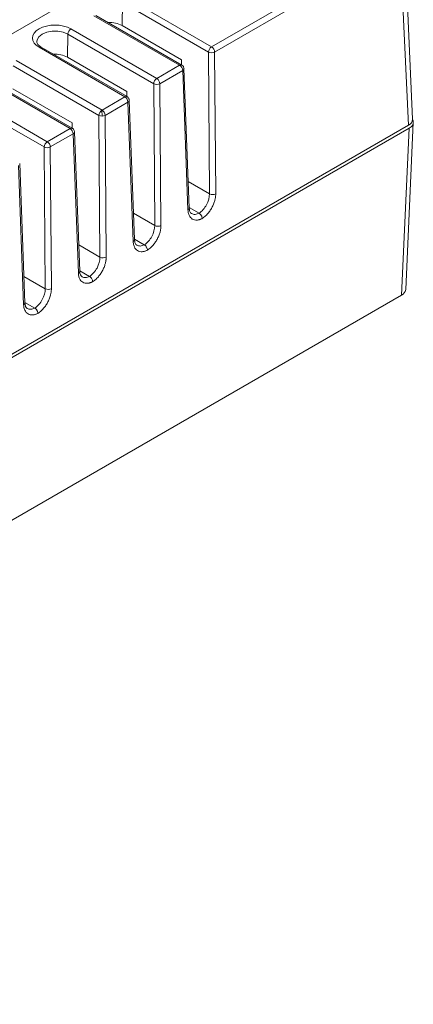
# Model space of a CAD drawing. Header units: millimetres. Extents: x -145 to -2, y -129 to -27.
# Tile 4 of 5: x -29 to -2, y -129 to -61. Entities that reach past the tile are written whole.
import ezdxf

# ---------------------------------------------------------------- set-up
doc = ezdxf.new("R2010")
doc.units = ezdxf.units.MM

msp = doc.modelspace()

# ---------------------------------------------------------------- linework, layer by layer
at = {"color": 7, "linetype": 'Continuous', "lineweight": 15}
for p, q in [((-2.5, -68.253), (-3.061, -55.892)), ((-19.693, -56.51), (-70.248, -85.695)), ((-16.261, -63.309), (-3.564, -55.979)), ((-3.352, -56.34), (-16.049, -63.67)), ((-2.793, -68.677), (-3.352, -56.34)), ((-16.261, -63.309), (-22.133, -59.919)), ((-22.345, -60.282), (-22.368, -61.851)), ((-16.473, -63.672), (-22.345, -60.282)), ((-24.318, -61.18), (-18.445, -64.57)), ((-18.295, -64.555), (-24.168, -61.165)), ((-26.093, -62.446), (-26.116, -64.015)), ((-20.22, -65.836), (-26.093, -62.446)), ((-20.008, -65.472), (-25.881, -62.083)), ((-28.218, -62.963), (-28.218, -62.942)), ((-28.065, -63.344), (-22.193, -66.734)), ((-22.043, -66.719), (-27.915, -63.329)), ((-16.401, -73.371), (-16.473, -63.672)), ((-15.977, -73.369), (-16.049, -63.67)), ((-23.968, -67.999), (-29.84, -64.609)), ((-23.756, -67.636), (-29.628, -64.246)), ((-20.008, -65.472), (-18.445, -64.57)), ((-18.311, -64.546), (-18.311, -64.194)), ((-18.233, -64.931), (-19.796, -65.833)), ((-18.233, -64.931), (-17.875, -74.464)), ((-17.787, -74.337), (-18.146, -64.804)), ((-31.813, -65.507), (-25.941, -68.897)), ((-25.791, -68.882), (-31.663, -65.492)), ((-20.149, -75.534), (-20.22, -65.836)), ((-19.725, -75.532), (-19.796, -65.833)), ((-27.504, -69.799), (-33.376, -66.409)), ((-22.059, -66.71), (-22.059, -66.357)), ((-27.716, -70.163), (-33.588, -66.773)), ((-23.756, -67.636), (-22.193, -66.734)), ((-21.981, -67.095), (-23.544, -67.997)), ((-21.981, -67.095), (-21.622, -76.628)), ((-21.535, -76.501), (-21.893, -66.967)), ((-23.896, -77.698), (-23.968, -67.999)), ((-23.763, -67.64), (-23.751, -68.046)), ((-23.472, -77.696), (-23.544, -67.997)), ((-79.366, -112.881), (-2.793, -68.677)), ((-25.807, -68.873), (-25.807, -68.521)), ((-2.974, -79.914), (-2.455, -68.482)), ((-2.748, -68.875), (-79.328, -113.084)), ((-27.504, -69.799), (-25.941, -68.897)), ((-25.729, -69.258), (-27.292, -70.16)), ((-25.729, -69.258), (-25.37, -78.791)), ((-25.282, -78.664), (-25.641, -69.131)), ((-3.266, -80.307), (-2.748, -68.875)), ((-27.644, -79.861), (-27.716, -70.163)), ((-27.22, -79.859), (-27.292, -70.16)), ((-29.03, -80.828), (-29.389, -71.294)), ((-29.476, -71.422), (-29.118, -80.955)), ((-17.112, -74.692), (-17.788, -74.302)), ((-20.86, -76.856), (-21.536, -76.466)), ((-24.608, -79.019), (-25.284, -78.629)), ((-87.29, -128.813), (-3.266, -80.307)), ((-28.355, -81.183), (-29.031, -80.793))]:
    msp.add_line(p, q, dxfattribs=at)
at = {"color": 144, "linetype": 'Continuous', "lineweight": 0}
for p, q in [((-18.311, -64.194), (-22.368, -61.851)), ((-22.059, -66.357), (-26.116, -64.015)), ((-25.807, -68.521), (-29.864, -66.178))]:
    msp.add_line(p, q, dxfattribs=at)
at = {"color": 8, "linetype": 'Continuous', "lineweight": 15}
for p, q in [((-17.855, -72.532), (-16.401, -73.371)), ((-21.602, -74.695), (-20.149, -75.534)), ((-25.35, -76.859), (-23.896, -77.698)), ((-29.098, -79.022), (-27.644, -79.861))]:
    msp.add_line(p, q, dxfattribs=at)
at = {"color": 8, "linetype": 'Continuous', "lineweight": 15, "flags": 128}
msp.add_lwpolyline([(-28.218, -62.942), (-28.202, -62.841), (-28.082, -62.628), (-27.853, -62.446), (-27.538, -62.313), (-27.168, -62.244), (-26.778, -62.244), (-26.408, -62.313), (-26.093, -62.446)], dxfattribs=at)
at = {"color": 144, "linetype": 'Continuous', "lineweight": 0}
for centre, radius, start, end in [((-23.207, -63.453), 1.808, 62.35794, 93.87125), ((-26.955, -65.617), 1.808, 62.35794, 93.87125), ((-23.507, -68.025), 0.462, 122.65226, 176.77035), ((-23.758, -67.568), 0.48, 244.05227, 296.5314), ((-24.006, -68.025), 0.463, 3.54027, 57.32583)]:
    msp.add_arc(centre, radius, start, end, dxfattribs=at)
at = {"color": 7, "linetype": 'Continuous', "lineweight": 15}
for centre, radius, start, end in [((-25.631, -62.472), 0.462, 122.65226, 176.77035), ((-16.011, -63.698), 0.462, 122.65226, 176.77035), ((-16.511, -63.699), 0.463, 3.54027, 57.32583), ((-16.263, -63.241), 0.48, 244.05227, 296.5314), ((-18.695, -64.96), 0.463, 3.54027, 57.32583), ((-19.759, -65.862), 0.462, 122.65226, 176.77035), ((-20.011, -65.404), 0.48, 244.05227, 296.5314), ((-20.258, -65.862), 0.463, 3.54027, 57.32583), ((-22.443, -67.123), 0.463, 3.54027, 57.32583), ((-2.974, -68.238), 0.474, 292.5118, 358.18026), ((-2.899, -68.468), 0.435, 290.41308, 23.55174), ((-26.191, -69.287), 0.463, 3.54027, 57.32583), ((-27.254, -70.189), 0.462, 122.65226, 176.77035), ((-27.754, -70.189), 0.463, 3.54027, 57.32583), ((-27.506, -69.731), 0.48, 244.05227, 296.5314), ((-16.191, -72.94), 0.48, 244.05227, 296.5314), ((-19.939, -75.103), 0.48, 244.05227, 296.5314), ((-23.686, -77.267), 0.48, 244.05227, 296.5314), ((-27.434, -79.43), 0.48, 244.05227, 296.5314), ((-3.478, -79.844), 0.509, 294.56356, 352.1111)]:
    msp.add_arc(centre, radius, start, end, dxfattribs=at)
at = {"color": 8, "linetype": 'Continuous', "lineweight": 15}
for centre, radius, start, end in [((-27.978, -63.463), 0.148, 65.07715, 126.23331), ((-18.358, -64.685), 0.144, 64.15084, 127.17984), ((-18.295, -64.795), 0.15, 294.32308, 356.52641), ((-22.106, -66.848), 0.144, 64.15084, 127.17984), ((-22.043, -66.958), 0.15, 294.32308, 356.52641), ((-25.854, -69.012), 0.144, 64.15084, 127.17984), ((-25.79, -69.122), 0.15, 294.32308, 356.52641), ((-17.932, -74.331), 0.145, 293.30806, 357.54143), ((-21.68, -76.494), 0.145, 293.30806, 357.54143), ((-25.427, -78.658), 0.145, 293.30806, 357.54143), ((-29.175, -80.821), 0.145, 293.30806, 357.54143)]:
    msp.add_arc(centre, radius, start, end, dxfattribs=at)
at = {"color": 7, "linetype": 'Continuous', "lineweight": 15}
for points, knots in [([(-25.881, -62.083), (-26.483, -61.734), (-27.462, -61.734), (-28.668, -62.431), (-28.668, -62.996), (-28.065, -63.344)], [0, 0, 0, 0, 0.5, 0.5, 1, 1, 1, 1]), ([(-27.916, -63.329), (-28.004, -63.268), (-28.177, -63.15), (-28.204, -63.025), (-28.218, -62.963)], [0, 0, 0, 0, 0.508151, 1, 1, 1, 1]), ([(-18.186, -64.665), (-18.208, -64.633), (-18.239, -64.59), (-18.284, -64.563), (-18.296, -64.556)], [0, 0, 0, 0, 0.736366, 1, 1, 1, 1]), ([(-18.147, -64.804), (-18.148, -64.782), (-18.152, -64.733), (-18.174, -64.689), (-18.186, -64.665)], [0, 0, 0, 0, 0.457676, 1, 1, 1, 1]), ([(-21.933, -66.829), (-21.956, -66.797), (-21.987, -66.753), (-22.032, -66.727), (-22.043, -66.72)], [0, 0, 0, 0, 0.736366, 1, 1, 1, 1]), ([(-21.894, -66.967), (-21.896, -66.945), (-21.9, -66.896), (-21.921, -66.852), (-21.933, -66.829)], [0, 0, 0, 0, 0.457676, 1, 1, 1, 1]), ([(-25.681, -68.992), (-25.704, -68.96), (-25.734, -68.917), (-25.779, -68.89), (-25.791, -68.883)], [0, 0, 0, 0, 0.736366, 1, 1, 1, 1]), ([(-25.642, -69.131), (-25.644, -69.109), (-25.647, -69.06), (-25.669, -69.016), (-25.681, -68.992)], [0, 0, 0, 0, 0.457676, 1, 1, 1, 1]), ([(-16.401, -73.371), (-16.398, -73.601), (-16.471, -73.873), (-16.732, -74.358), (-16.918, -74.568), (-17.112, -74.692)], [0, 0, 0, 0, 0.5, 0.5, 1, 1, 1, 1]), ([(-15.977, -73.369), (-15.977, -73.398), (-15.978, -73.455), (-15.985, -73.544), (-15.997, -73.634), (-16.015, -73.727), (-16.051, -73.873), (-16.118, -74.074), (-16.236, -74.323), (-16.382, -74.556), (-16.529, -74.738), (-16.664, -74.874), (-16.781, -74.974), (-16.86, -75.027), (-16.9, -75.054)], [0, 0, 0, 0, 0.048414, 0.096461, 0.144397, 0.192481, 0.240969, 0.370415, 0.500098, 0.629528, 0.759194, 0.839611, 0.91948, 1, 1, 1, 1]), ([(-16.9, -75.054), (-16.924, -75.066), (-16.973, -75.09), (-17.044, -75.118), (-17.115, -75.14), (-17.184, -75.155), (-17.29, -75.168), (-17.428, -75.16), (-17.58, -75.098), (-17.706, -74.991), (-17.788, -74.859), (-17.838, -74.725), (-17.865, -74.601), (-17.871, -74.51), (-17.875, -74.464)], [0, 0, 0, 0, 0.048398, 0.096428, 0.144349, 0.192419, 0.240896, 0.370317, 0.499991, 0.629429, 0.759121, 0.839559, 0.919452, 1, 1, 1, 1]), ([(-17.629, -74.72), (-17.672, -74.682), (-17.76, -74.605), (-17.778, -74.428), (-17.787, -74.337)], [0, 0, 0, 0, 0.490052, 1, 1, 1, 1]), ([(-17.112, -74.692), (-17.1, -74.7), (-17.075, -74.716), (-17.037, -74.75), (-16.999, -74.794), (-16.953, -74.862), (-16.911, -74.954), (-16.904, -75.021), (-16.9, -75.054)], [0, 0, 0, 0, 0.109033, 0.229641, 0.360946, 0.501023, 0.760013, 1, 1, 1, 1]), ([(-20.149, -75.534), (-20.146, -75.765), (-20.219, -76.036), (-20.48, -76.521), (-20.666, -76.732), (-20.86, -76.856)], [0, 0, 0, 0, 0.5, 0.5, 1, 1, 1, 1]), ([(-19.725, -75.532), (-19.725, -75.561), (-19.725, -75.618), (-19.733, -75.707), (-19.745, -75.798), (-19.763, -75.89), (-19.798, -76.036), (-19.865, -76.238), (-19.984, -76.486), (-20.129, -76.719), (-20.277, -76.901), (-20.412, -77.037), (-20.528, -77.137), (-20.608, -77.19), (-20.648, -77.217)], [0, 0, 0, 0, 0.048414, 0.096461, 0.144397, 0.192481, 0.240969, 0.370415, 0.500098, 0.629528, 0.759194, 0.839611, 0.91948, 1, 1, 1, 1]), ([(-20.648, -77.217), (-20.672, -77.229), (-20.72, -77.253), (-20.792, -77.282), (-20.862, -77.304), (-20.932, -77.319), (-21.038, -77.332), (-21.175, -77.323), (-21.327, -77.262), (-21.454, -77.155), (-21.536, -77.023), (-21.585, -76.889), (-21.613, -76.765), (-21.619, -76.674), (-21.622, -76.628)], [0, 0, 0, 0, 0.048398, 0.096428, 0.144349, 0.192419, 0.240896, 0.370317, 0.499991, 0.629429, 0.759121, 0.839559, 0.919452, 1, 1, 1, 1]), ([(-21.377, -76.884), (-21.42, -76.846), (-21.507, -76.769), (-21.525, -76.591), (-21.535, -76.501)], [0, 0, 0, 0, 0.4900518, 1, 1, 1, 1]), ([(-20.86, -76.856), (-20.848, -76.863), (-20.823, -76.879), (-20.785, -76.913), (-20.746, -76.957), (-20.701, -77.025), (-20.659, -77.118), (-20.651, -77.185), (-20.648, -77.217)], [0, 0, 0, 0, 0.109033, 0.229641, 0.360946, 0.501023, 0.760013, 1, 1, 1, 1]), ([(-23.896, -77.698), (-23.893, -77.928), (-23.966, -78.2), (-24.227, -78.685), (-24.414, -78.895), (-24.608, -79.019)], [0, 0, 0, 0, 0.5, 0.5, 1, 1, 1, 1]), ([(-23.472, -77.696), (-23.472, -77.725), (-23.473, -77.782), (-23.481, -77.871), (-23.493, -77.961), (-23.51, -78.054), (-23.546, -78.2), (-23.613, -78.401), (-23.731, -78.649), (-23.877, -78.883), (-24.024, -79.065), (-24.159, -79.201), (-24.276, -79.301), (-24.356, -79.354), (-24.396, -79.38)], [0, 0, 0, 0, 0.048414, 0.096461, 0.144397, 0.192481, 0.240969, 0.370415, 0.500098, 0.629528, 0.759194, 0.839611, 0.91948, 1, 1, 1, 1]), ([(-24.396, -79.38), (-24.42, -79.393), (-24.468, -79.417), (-24.539, -79.445), (-24.61, -79.467), (-24.679, -79.482), (-24.785, -79.495), (-24.923, -79.487), (-25.075, -79.425), (-25.201, -79.318), (-25.284, -79.186), (-25.333, -79.052), (-25.361, -78.928), (-25.367, -78.837), (-25.37, -78.791)], [0, 0, 0, 0, 0.048398, 0.096428, 0.144349, 0.192419, 0.240896, 0.370317, 0.499991, 0.629429, 0.759121, 0.839559, 0.919452, 1, 1, 1, 1]), ([(-25.124, -79.047), (-25.167, -79.009), (-25.255, -78.932), (-25.273, -78.755), (-25.282, -78.664)], [0, 0, 0, 0, 0.490052, 1, 1, 1, 1]), ([(-24.608, -79.019), (-24.596, -79.027), (-24.571, -79.043), (-24.533, -79.077), (-24.494, -79.121), (-24.448, -79.189), (-24.406, -79.281), (-24.399, -79.348), (-24.396, -79.38)], [0, 0, 0, 0, 0.1090327, 0.2296414, 0.360946, 0.5010228, 0.7600129, 1, 1, 1, 1]), ([(-27.644, -79.861), (-27.641, -80.092), (-27.714, -80.363), (-27.975, -80.848), (-28.161, -81.059), (-28.355, -81.183)], [0, 0, 0, 0, 0.5, 0.5, 1, 1, 1, 1]), ([(-27.22, -79.859), (-27.22, -79.888), (-27.221, -79.945), (-27.228, -80.034), (-27.24, -80.125), (-27.258, -80.217), (-27.294, -80.363), (-27.361, -80.565), (-27.479, -80.813), (-27.625, -81.046), (-27.772, -81.228), (-27.907, -81.364), (-28.024, -81.464), (-28.103, -81.517), (-28.143, -81.544)], [0, 0, 0, 0, 0.048414, 0.096461, 0.144397, 0.192481, 0.240969, 0.370415, 0.500098, 0.629528, 0.759194, 0.839611, 0.91948, 1, 1, 1, 1]), ([(-28.872, -81.21), (-28.915, -81.173), (-29.003, -81.096), (-29.021, -80.918), (-29.03, -80.827)], [0, 0, 0, 0, 0.490052, 1, 1, 1, 1]), ([(-28.143, -81.544), (-28.167, -81.556), (-28.216, -81.58), (-28.287, -81.609), (-28.358, -81.631), (-28.427, -81.646), (-28.533, -81.659), (-28.671, -81.65), (-28.823, -81.589), (-28.949, -81.482), (-29.031, -81.35), (-29.081, -81.216), (-29.108, -81.092), (-29.114, -81.001), (-29.118, -80.955)], [0, 0, 0, 0, 0.048398, 0.096428, 0.144349, 0.192419, 0.240896, 0.370317, 0.499991, 0.629429, 0.759121, 0.839559, 0.919452, 1, 1, 1, 1]), ([(-28.355, -81.183), (-28.343, -81.19), (-28.318, -81.206), (-28.28, -81.24), (-28.242, -81.284), (-28.196, -81.352), (-28.154, -81.444), (-28.147, -81.512), (-28.143, -81.544)], [0, 0, 0, 0, 0.109033, 0.229641, 0.360946, 0.501023, 0.760013, 1, 1, 1, 1])]:
    msp.add_open_spline(points, degree=3, knots=knots, dxfattribs=at)
at = {"color": 8, "linetype": 'Continuous', "lineweight": 15}
for points in [[(-17.112, -74.692), (-17.208, -74.731), (-17.401, -74.808), (-17.554, -74.747), (-17.631, -74.716)], [(-20.86, -76.856), (-20.955, -76.894), (-21.149, -76.972), (-21.302, -76.91), (-21.379, -76.879)], [(-24.608, -79.019), (-24.703, -79.058), (-24.896, -79.135), (-25.049, -79.074), (-25.127, -79.043)], [(-28.355, -81.183), (-28.451, -81.221), (-28.644, -81.299), (-28.797, -81.237), (-28.874, -81.206)]]:
    msp.add_open_spline(points, degree=3, knots=[0, 0, 0, 0, 0.493294, 1, 1, 1, 1], dxfattribs=at)

doc.saveas('drawing.dxf')
